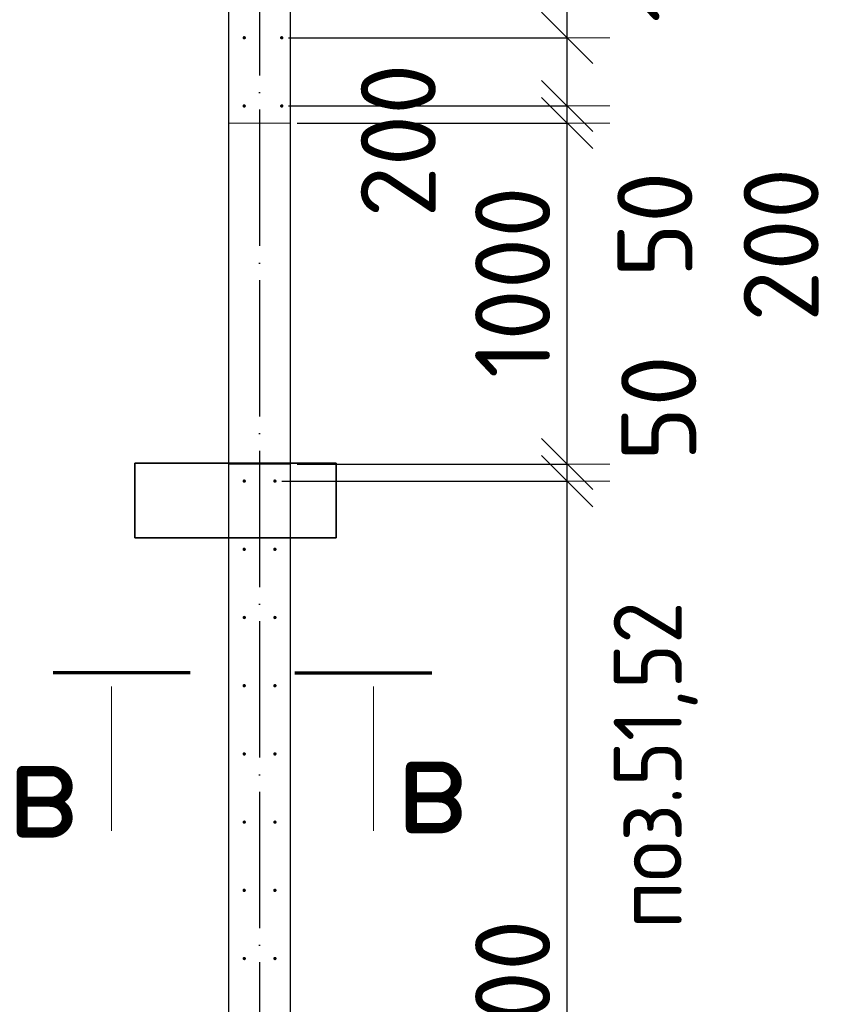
# Model space of a CAD drawing. Header units: millimetres. Extents: x 123094 to 184385, y 26948 to 48500.
# Tile 85 of 104: x 160077 to 162454, y 40716 to 43603. Entities that reach past the tile are written whole.
import ezdxf

# ---------------------------------------------------------------- set-up
doc = ezdxf.new("R2010")
doc.units = ezdxf.units.MM
doc.header["$PDMODE"] = 65
for name, pattern in [('______11', [500, 400, -50, 0, -50]), ('______2', [270, 200, -70]), ('______5', [1100, 800, -100, 100, -100])]:
    doc.linetypes.add(name, pattern=pattern)
for name, color, linetype, lineweight in [('Standard', 7, 'Continuous', 25), ('Арм.стержн. Выпуски', 180, 'Continuous', 35), ('Размерная линия_ общее', 7, 'Continuous', 13), ('Стена_ общее', 7, 'Continuous', 35)]:
    doc.layers.add(name, color=color, linetype=linetype, lineweight=lineweight)
doc.layers.add('Осевая линия_ общее', color=7, linetype='______5', lineweight=13, true_color=0xa0a0a0)
doc.styles.add('ISOCPEUR', font='ISOCPEUR')
doc.dimstyles.new('DIMSTYLE_3', dxfattribs={"dimtxt": 220, "dimasz": 250, "dimexe": 0, "dimexo": 0, "dimgap": 110, "dimtad": 2, "dimdec": 0, "dimrnd": 5, "dimzin": 12, "dimdsep": 46, "dimtxsty": 'ISOCPEUR', "dimblk1": 'ALL_ML_STRICH', "dimblk2": 'ALL_ML_STRICH', "dimsah": 1, "dimcen": 0, "dimclrd": 7, "dimclre": 256, "dimclrt": 7, "dimadec": 0, "dimazin": 0, "dimtfac": 1, "dimtdec": 0, "dimtix": 1, "dimtmove": 2, "dimatfit": 3, "dimfxl": 0, "dimtzin": 0, "dimlwd": 0, "dimlwe": -3, "dimarcsym": 0})
doc.dimstyles.new('DIMSTYLE_5', dxfattribs={"dimtxt": 220, "dimasz": 250, "dimexe": 0, "dimexo": 0, "dimgap": 110, "dimtad": 2, "dimdec": 0, "dimrnd": 5, "dimzin": 12, "dimdsep": 46, "dimtxsty": 'ISOCPEUR', "dimblk1": 'ALL_ML_STRICH', "dimblk2": 'ALL_ML_STRICH', "dimsah": 1, "dimcen": 0, "dimclrd": 7, "dimclre": 256, "dimclrt": 7, "dimadec": 0, "dimazin": 0, "dimtfac": 1, "dimtdec": 0, "dimtix": 1, "dimtmove": 2, "dimatfit": 3, "dimfxl": 0, "dimtvp": 1.2, "dimtzin": 0, "dimlwd": 0, "dimlwe": -3, "dimarcsym": 0})
doc.dimstyles.new('DIMSTYLE_7', dxfattribs={"dimtxt": 220, "dimasz": 250, "dimexe": 0, "dimexo": 0, "dimgap": 110, "dimtad": 0, "dimdec": 0, "dimrnd": 5, "dimzin": 12, "dimdsep": 46, "dimtxsty": 'ISOCPEUR', "dimblk1": 'ALL_ML_STRICH', "dimblk2": 'ALL_ML_STRICH', "dimsah": 1, "dimcen": 0, "dimclrd": 7, "dimclre": 256, "dimclrt": 7, "dimadec": 0, "dimazin": 0, "dimtfac": 1, "dimtdec": 0, "dimtix": 1, "dimtmove": 2, "dimatfit": 3, "dimfxl": 0, "dimtvp": 1.2, "dimtzin": 0, "dimlwd": 0, "dimlwe": -3, "dimarcsym": 0})

# ---------------------------------------------------------------- blocks, each defined once
blk = doc.blocks.new('ALL_ML_STRICH')
at = {"color": 0, "linetype": 'ByBlock', "lineweight": -2}
for p, q in [((0, -0.5), (0, 0.5)), ((-0.3, -0.3), (0.3, 0.3)), ((-1, 0), (0.5, 0))]:
    blk.add_line(p, q, dxfattribs=at)
blk = doc.blocks.new('*D410')
at = {"layer": 'DEFPOINTS', "color": 7, "linetype": 'Continuous', "lineweight": 13, "transparency": 33554687}
for p in [(160845, 44180), (161430, 44055), (162156.7, 44055)]:
    blk.add_point(p, dxfattribs=at)
at = {"layer": 'Размерная линия_ общее', "color": 253, "linetype": 'Continuous', "lineweight": -2, "true_color": 0xa0a0a0, "transparency": 33554687}
for p, q in [((160865, 44180), (162156.7, 44180)), ((161450, 44055), (162156.7, 44055))]:
    blk.add_line(p, q, dxfattribs=at)
at = {"layer": 'Размерная линия_ общее', "color": 7, "linetype": 'Continuous', "lineweight": -2, "transparency": 33554687}
blk.add_line((162156.7, 44055), (162156.7, 44180), dxfattribs=at)
at = {"layer": 'Размерная линия_ общее', "color": 7, "linetype": 'Continuous', "lineweight": 13, "transparency": 33554687, "xscale": 250, "yscale": 250, "zscale": 250}
for p, rotation in [((162156.7, 44055), 270), ((162156.7, 44180), 90)]:
    blk.add_blockref('ALL_ML_STRICH', p, dxfattribs=dict(at, rotation=rotation))
at = {"layer": 'Размерная линия_ общее', "color": 7, "linetype": 'Continuous', "lineweight": 13, "transparency": 33554687, "insert": (161998.2, 43804.4), "char_height": 220, "width": 660, "attachment_point": 5, "rotation": 90, "style": 'ISOCPEUR'}
blk.add_mtext('\\A1;{125}', dxfattribs=at)
blk = doc.blocks.new('*D419')
at = {"layer": 'DEFPOINTS', "color": 7, "linetype": 'Continuous', "lineweight": 13, "transparency": 33554687}
for p in [(160825, 42250), (160825, 39050), (161682.1, 39050)]:
    blk.add_point(p, dxfattribs=at)
at = {"layer": 'Размерная линия_ общее', "color": 253, "linetype": 'Continuous', "lineweight": -2, "true_color": 0xa0a0a0, "transparency": 33554687}
for p, q in [((160845, 42250), (161682.1, 42250)), ((160845, 39050), (161682.1, 39050))]:
    blk.add_line(p, q, dxfattribs=at)
at = {"layer": 'Размерная линия_ общее', "color": 7, "linetype": 'Continuous', "lineweight": -2, "transparency": 33554687}
blk.add_line((161682.1, 39050), (161682.1, 42250), dxfattribs=at)
at = {"layer": 'Размерная линия_ общее', "color": 7, "linetype": 'Continuous', "lineweight": 13, "transparency": 33554687, "xscale": 250, "yscale": 250, "zscale": 250}
for p, rotation in [((161682.1, 42250), 90), ((161682.1, 39050), 270)]:
    blk.add_blockref('ALL_ML_STRICH', p, dxfattribs=dict(at, rotation=rotation))
at = {"layer": 'Размерная линия_ общее', "color": 7, "linetype": 'Continuous', "lineweight": 13, "transparency": 33554687, "insert": (161522.1, 40661), "char_height": 220, "width": 880, "attachment_point": 5, "rotation": 90, "style": 'ISOCPEUR'}
blk.add_mtext('\\A1;{3200}', dxfattribs=at)
blk = doc.blocks.new('*D420')
at = {"layer": 'DEFPOINTS', "color": 7, "linetype": 'Continuous', "lineweight": 13, "transparency": 33554687}
for p in [(160870, 42300), (160825, 42250), (161682.1, 42250)]:
    blk.add_point(p, dxfattribs=at)
at = {"layer": 'Размерная линия_ общее', "color": 253, "linetype": 'Continuous', "lineweight": -2, "true_color": 0xa0a0a0, "transparency": 33554687}
for p, q in [((160890, 42300), (161682.1, 42300)), ((160845, 42250), (161682.1, 42250))]:
    blk.add_line(p, q, dxfattribs=at)
at = {"layer": 'Размерная линия_ общее', "color": 7, "linetype": 'Continuous', "lineweight": -2, "transparency": 33554687}
blk.add_line((161682.1, 42250), (161682.1, 42300), dxfattribs=at)
at = {"layer": 'Размерная линия_ общее', "color": 7, "linetype": 'Continuous', "lineweight": 13, "transparency": 33554687, "xscale": 250, "yscale": 250, "zscale": 250}
for p, rotation in [((161682.1, 42250), 270), ((161682.1, 42300), 90)]:
    blk.add_blockref('ALL_ML_STRICH', p, dxfattribs=dict(at, rotation=rotation))
at = {"layer": 'Размерная линия_ общее', "color": 7, "linetype": 'Continuous', "lineweight": 13, "transparency": 33554687, "insert": (161950.5, 42463.8), "char_height": 220, "width": 440, "attachment_point": 5, "rotation": 90, "style": 'ISOCPEUR'}
blk.add_mtext('\\A1;{50}', dxfattribs=at)
blk = doc.blocks.new('*D421')
at = {"layer": 'DEFPOINTS', "color": 7, "linetype": 'Continuous', "lineweight": 13, "transparency": 33554687}
for p in [(160870, 43300), (160870, 42300), (161682.1, 42300)]:
    blk.add_point(p, dxfattribs=at)
at = {"layer": 'Размерная линия_ общее', "color": 253, "linetype": 'Continuous', "lineweight": -2, "true_color": 0xa0a0a0, "transparency": 33554687}
for p, q in [((160890, 43300), (161682.1, 43300)), ((160890, 42300), (161682.1, 42300))]:
    blk.add_line(p, q, dxfattribs=at)
at = {"layer": 'Размерная линия_ общее', "color": 7, "linetype": 'Continuous', "lineweight": -2, "transparency": 33554687}
blk.add_line((161682.1, 42300), (161682.1, 43300), dxfattribs=at)
at = {"layer": 'Размерная линия_ общее', "color": 7, "linetype": 'Continuous', "lineweight": 13, "transparency": 33554687, "xscale": 250, "yscale": 250, "zscale": 250}
for p, rotation in [((161682.1, 43300), 90), ((161682.1, 42300), 270)]:
    blk.add_blockref('ALL_ML_STRICH', p, dxfattribs=dict(at, rotation=rotation))
at = {"layer": 'Размерная линия_ общее', "color": 7, "linetype": 'Continuous', "lineweight": 13, "transparency": 33554687, "insert": (161522.1, 42833), "char_height": 220, "width": 880, "attachment_point": 5, "rotation": 90, "style": 'ISOCPEUR'}
blk.add_mtext('\\A1;{1000}', dxfattribs=at)
blk = doc.blocks.new('*D422')
at = {"layer": 'DEFPOINTS', "color": 7, "linetype": 'Continuous', "lineweight": 13, "transparency": 33554687}
for p in [(160845, 43350), (160870, 43300), (161682.1, 43300)]:
    blk.add_point(p, dxfattribs=at)
at = {"layer": 'Размерная линия_ общее', "color": 253, "linetype": 'Continuous', "lineweight": -2, "true_color": 0xa0a0a0, "transparency": 33554687}
for p, q in [((160865, 43350), (161682.1, 43350)), ((160890, 43300), (161682.1, 43300))]:
    blk.add_line(p, q, dxfattribs=at)
at = {"layer": 'Размерная линия_ общее', "color": 7, "linetype": 'Continuous', "lineweight": -2, "transparency": 33554687}
blk.add_line((161682.1, 43300), (161682.1, 43350), dxfattribs=at)
at = {"layer": 'Размерная линия_ общее', "color": 7, "linetype": 'Continuous', "lineweight": 13, "transparency": 33554687, "xscale": 250, "yscale": 250, "zscale": 250}
for p, rotation in [((161682.1, 43300), 270), ((161682.1, 43350), 90)]:
    blk.add_blockref('ALL_ML_STRICH', p, dxfattribs=dict(at, rotation=rotation))
at = {"layer": 'Размерная линия_ общее', "color": 7, "linetype": 'Continuous', "lineweight": 13, "transparency": 33554687, "insert": (161939.2, 43002.3), "char_height": 220, "width": 440, "attachment_point": 5, "rotation": 90, "style": 'ISOCPEUR'}
blk.add_mtext('\\A1;{50}', dxfattribs=at)
blk = doc.blocks.new('*D423')
at = {"layer": 'DEFPOINTS', "color": 7, "linetype": 'Continuous', "lineweight": 13, "transparency": 33554687}
for p in [(160845, 43550), (160845, 43350), (161682.1, 43350)]:
    blk.add_point(p, dxfattribs=at)
at = {"layer": 'Размерная линия_ общее', "color": 253, "linetype": 'Continuous', "lineweight": -2, "true_color": 0xa0a0a0, "transparency": 33554687}
for p, q in [((160865, 43550), (161682.1, 43550)), ((160865, 43350), (161682.1, 43350))]:
    blk.add_line(p, q, dxfattribs=at)
at = {"layer": 'Размерная линия_ общее', "color": 7, "linetype": 'Continuous', "lineweight": -2, "transparency": 33554687}
blk.add_line((161682.1, 43350), (161682.1, 43550), dxfattribs=at)
at = {"layer": 'Размерная линия_ общее', "color": 7, "linetype": 'Continuous', "lineweight": 13, "transparency": 33554687, "xscale": 250, "yscale": 250, "zscale": 250}
for p, rotation in [((161682.1, 43550), 90), ((161682.1, 43350), 270)]:
    blk.add_blockref('ALL_ML_STRICH', p, dxfattribs=dict(at, rotation=rotation))
at = {"layer": 'Размерная линия_ общее', "color": 7, "linetype": 'Continuous', "lineweight": 13, "transparency": 33554687, "insert": (162309.3, 42942.9), "char_height": 220, "width": 660, "attachment_point": 5, "rotation": 90, "style": 'ISOCPEUR'}
blk.add_mtext('\\A1;{200}', dxfattribs=at)
blk = doc.blocks.new('*D424')
at = {"layer": 'DEFPOINTS', "color": 7, "linetype": 'Continuous', "lineweight": 13, "transparency": 33554687}
for p in [(160845, 43750), (160845, 43550), (161682.1, 43550)]:
    blk.add_point(p, dxfattribs=at)
at = {"layer": 'Размерная линия_ общее', "color": 253, "linetype": 'Continuous', "lineweight": -2, "true_color": 0xa0a0a0, "transparency": 33554687}
for p, q in [((160865, 43750), (161682.1, 43750)), ((160865, 43550), (161682.1, 43550))]:
    blk.add_line(p, q, dxfattribs=at)
at = {"layer": 'Размерная линия_ общее', "color": 7, "linetype": 'Continuous', "lineweight": -2, "transparency": 33554687}
blk.add_line((161682.1, 43550), (161682.1, 43750), dxfattribs=at)
at = {"layer": 'Размерная линия_ общее', "color": 7, "linetype": 'Continuous', "lineweight": 13, "transparency": 33554687, "xscale": 250, "yscale": 250, "zscale": 250}
for p, rotation in [((161682.1, 43750), 90), ((161682.1, 43550), 270)]:
    blk.add_blockref('ALL_ML_STRICH', p, dxfattribs=dict(at, rotation=rotation))
at = {"layer": 'Размерная линия_ общее', "color": 7, "linetype": 'Continuous', "lineweight": 13, "transparency": 33554687, "insert": (161186.8, 43248.7), "char_height": 220, "width": 660, "attachment_point": 5, "rotation": 90, "style": 'ISOCPEUR'}
blk.add_mtext('\\A1;{200}', dxfattribs=at)

msp = doc.modelspace()

# ---------------------------------------------------------------- hatches: boundary and pattern name
at = {"layer": 'Арм.стержн. Выпуски', "linetype": 'Continuous', "lineweight": 35, "transparency": 33554687}
for points in [[(160740, 43550), (160739.6, 43551.9), (160738.5, 43553.5), (160736.9, 43554.6), (160735, 43555), (160733.1, 43554.6), (160731.5, 43553.5), (160730.4, 43551.9), (160730, 43550), (160730.4, 43548.1), (160731.5, 43546.5), (160733.1, 43545.4), (160735, 43545), (160736.9, 43545.4), (160738.5, 43546.5), (160739.6, 43548.1)], [(160850, 43550), (160849.6, 43551.9), (160848.5, 43553.5), (160846.9, 43554.6), (160845, 43555), (160843.1, 43554.6), (160841.5, 43553.5), (160840.4, 43551.9), (160840, 43550), (160840.4, 43548.1), (160841.5, 43546.5), (160843.1, 43545.4), (160845, 43545), (160846.9, 43545.4), (160848.5, 43546.5), (160849.6, 43548.1)], [(160740, 43350), (160739.6, 43351.9), (160738.5, 43353.5), (160736.9, 43354.6), (160735, 43355), (160733.1, 43354.6), (160731.5, 43353.5), (160730.4, 43351.9), (160730, 43350), (160730.4, 43348.1), (160731.5, 43346.5), (160733.1, 43345.4), (160735, 43345), (160736.9, 43345.4), (160738.5, 43346.5), (160739.6, 43348.1)], [(160850, 43350), (160849.6, 43351.9), (160848.5, 43353.5), (160846.9, 43354.6), (160845, 43355), (160843.1, 43354.6), (160841.5, 43353.5), (160840.4, 43351.9), (160840, 43350), (160840.4, 43348.1), (160841.5, 43346.5), (160843.1, 43345.4), (160845, 43345), (160846.9, 43345.4), (160848.5, 43346.5), (160849.6, 43348.1)], [(160740, 42250), (160739.6, 42251.9), (160738.5, 42253.5), (160736.9, 42254.6), (160735, 42255), (160733.1, 42254.6), (160731.5, 42253.5), (160730.4, 42251.9), (160730, 42250), (160730.4, 42248.1), (160731.5, 42246.5), (160733.1, 42245.4), (160735, 42245), (160736.9, 42245.4), (160738.5, 42246.5), (160739.6, 42248.1)], [(160830, 42250), (160829.6, 42251.9), (160828.5, 42253.5), (160826.9, 42254.6), (160825, 42255), (160823.1, 42254.6), (160821.5, 42253.5), (160820.4, 42251.9), (160820, 42250), (160820.4, 42248.1), (160821.5, 42246.5), (160823.1, 42245.4), (160825, 42245), (160826.9, 42245.4), (160828.5, 42246.5), (160829.6, 42248.1)], [(160740, 42050), (160739.6, 42051.9), (160738.5, 42053.5), (160736.9, 42054.6), (160735, 42055), (160733.1, 42054.6), (160731.5, 42053.5), (160730.4, 42051.9), (160730, 42050), (160730.4, 42048.1), (160731.5, 42046.5), (160733.1, 42045.4), (160735, 42045), (160736.9, 42045.4), (160738.5, 42046.5), (160739.6, 42048.1)], [(160830, 42050), (160829.6, 42051.9), (160828.5, 42053.5), (160826.9, 42054.6), (160825, 42055), (160823.1, 42054.6), (160821.5, 42053.5), (160820.4, 42051.9), (160820, 42050), (160820.4, 42048.1), (160821.5, 42046.5), (160823.1, 42045.4), (160825, 42045), (160826.9, 42045.4), (160828.5, 42046.5), (160829.6, 42048.1)], [(160740, 41850), (160739.6, 41851.9), (160738.5, 41853.5), (160736.9, 41854.6), (160735, 41855), (160733.1, 41854.6), (160731.5, 41853.5), (160730.4, 41851.9), (160730, 41850), (160730.4, 41848.1), (160731.5, 41846.5), (160733.1, 41845.4), (160735, 41845), (160736.9, 41845.4), (160738.5, 41846.5), (160739.6, 41848.1)], [(160830, 41850), (160829.6, 41851.9), (160828.5, 41853.5), (160826.9, 41854.6), (160825, 41855), (160823.1, 41854.6), (160821.5, 41853.5), (160820.4, 41851.9), (160820, 41850), (160820.4, 41848.1), (160821.5, 41846.5), (160823.1, 41845.4), (160825, 41845), (160826.9, 41845.4), (160828.5, 41846.5), (160829.6, 41848.1)], [(160740, 41650), (160739.6, 41651.9), (160738.5, 41653.5), (160736.9, 41654.6), (160735, 41655), (160733.1, 41654.6), (160731.5, 41653.5), (160730.4, 41651.9), (160730, 41650), (160730.4, 41648.1), (160731.5, 41646.5), (160733.1, 41645.4), (160735, 41645), (160736.9, 41645.4), (160738.5, 41646.5), (160739.6, 41648.1)], [(160830, 41650), (160829.6, 41651.9), (160828.5, 41653.5), (160826.9, 41654.6), (160825, 41655), (160823.1, 41654.6), (160821.5, 41653.5), (160820.4, 41651.9), (160820, 41650), (160820.4, 41648.1), (160821.5, 41646.5), (160823.1, 41645.4), (160825, 41645), (160826.9, 41645.4), (160828.5, 41646.5), (160829.6, 41648.1)], [(160740, 41450), (160739.6, 41451.9), (160738.5, 41453.5), (160736.9, 41454.6), (160735, 41455), (160733.1, 41454.6), (160731.5, 41453.5), (160730.4, 41451.9), (160730, 41450), (160730.4, 41448.1), (160731.5, 41446.5), (160733.1, 41445.4), (160735, 41445), (160736.9, 41445.4), (160738.5, 41446.5), (160739.6, 41448.1)], [(160830, 41450), (160829.6, 41451.9), (160828.5, 41453.5), (160826.9, 41454.6), (160825, 41455), (160823.1, 41454.6), (160821.5, 41453.5), (160820.4, 41451.9), (160820, 41450), (160820.4, 41448.1), (160821.5, 41446.5), (160823.1, 41445.4), (160825, 41445), (160826.9, 41445.4), (160828.5, 41446.5), (160829.6, 41448.1)], [(160740, 41250), (160739.6, 41251.9), (160738.5, 41253.5), (160736.9, 41254.6), (160735, 41255), (160733.1, 41254.6), (160731.5, 41253.5), (160730.4, 41251.9), (160730, 41250), (160730.4, 41248.1), (160731.5, 41246.5), (160733.1, 41245.4), (160735, 41245), (160736.9, 41245.4), (160738.5, 41246.5), (160739.6, 41248.1)], [(160830, 41250), (160829.6, 41251.9), (160828.5, 41253.5), (160826.9, 41254.6), (160825, 41255), (160823.1, 41254.6), (160821.5, 41253.5), (160820.4, 41251.9), (160820, 41250), (160820.4, 41248.1), (160821.5, 41246.5), (160823.1, 41245.4), (160825, 41245), (160826.9, 41245.4), (160828.5, 41246.5), (160829.6, 41248.1)], [(160740, 41050), (160739.6, 41051.9), (160738.5, 41053.5), (160736.9, 41054.6), (160735, 41055), (160733.1, 41054.6), (160731.5, 41053.5), (160730.4, 41051.9), (160730, 41050), (160730.4, 41048.1), (160731.5, 41046.5), (160733.1, 41045.4), (160735, 41045), (160736.9, 41045.4), (160738.5, 41046.5), (160739.6, 41048.1)], [(160830, 41050), (160829.6, 41051.9), (160828.5, 41053.5), (160826.9, 41054.6), (160825, 41055), (160823.1, 41054.6), (160821.5, 41053.5), (160820.4, 41051.9), (160820, 41050), (160820.4, 41048.1), (160821.5, 41046.5), (160823.1, 41045.4), (160825, 41045), (160826.9, 41045.4), (160828.5, 41046.5), (160829.6, 41048.1)], [(160740, 40850), (160739.6, 40851.9), (160738.5, 40853.5), (160736.9, 40854.6), (160735, 40855), (160733.1, 40854.6), (160731.5, 40853.5), (160730.4, 40851.9), (160730, 40850), (160730.4, 40848.1), (160731.5, 40846.5), (160733.1, 40845.4), (160735, 40845), (160736.9, 40845.4), (160738.5, 40846.5), (160739.6, 40848.1)], [(160830, 40850), (160829.6, 40851.9), (160828.5, 40853.5), (160826.9, 40854.6), (160825, 40855), (160823.1, 40854.6), (160821.5, 40853.5), (160820.4, 40851.9), (160820, 40850), (160820.4, 40848.1), (160821.5, 40846.5), (160823.1, 40845.4), (160825, 40845), (160826.9, 40845.4), (160828.5, 40846.5), (160829.6, 40848.1)]]:
    msp.add_hatch(color=4, dxfattribs=at).paths.add_polyline_path(points)

# ---------------------------------------------------------------- linework, layer by layer
at = {"layer": 'Standard', "color": 52, "linetype": 'Continuous', "lineweight": 13, "transparency": 33554687}
for p, q in [((160414.3, 42302.6), (160414.3, 42083.9)), ((160414.3, 42302.6), (160414.3, 42083.9)), ((160414.3, 42302.6), (161004.3, 42302.6)), ((161004.3, 42302.6), (160414.3, 42302.6)), ((161004.3, 42302.6), (161004.3, 42083.9)), ((161004.3, 42302.6), (161004.3, 42083.9)), ((160414.3, 42083.9), (161004.3, 42083.9)), ((161004.3, 42083.9), (160414.3, 42083.9))]:
    msp.add_line(p, q, dxfattribs=at)
at = {"layer": 'Standard', "color": 52, "linetype": 'Continuous', "lineweight": 35, "transparency": 33554687}
for p, q in [((160414.3, 42302.6), (160414.3, 42083.9)), ((160414.3, 42302.6), (160414.3, 42083.9)), ((160414.3, 42302.6), (161004.3, 42302.6)), ((161004.3, 42302.6), (160414.3, 42302.6)), ((161004.3, 42302.6), (161004.3, 42083.9)), ((161004.3, 42302.6), (161004.3, 42083.9)), ((160414.3, 42083.9), (161004.3, 42083.9)), ((161004.3, 42083.9), (160414.3, 42083.9))]:
    msp.add_line(p, q, dxfattribs=at)
at = {"layer": 'Standard', "color": 7, "linetype": 'Continuous', "lineweight": 70, "transparency": 33554687}
for p, q in [((160576.6, 41688.1), (160174.6, 41688.1)), ((160883.3, 41688.1), (161285.3, 41688.1))]:
    msp.add_line(p, q, dxfattribs=at)
at = {"layer": 'Standard', "color": 7, "linetype": 'Continuous', "lineweight": 13, "transparency": 33554687}
for p, q in [((160345.9, 41648.1), (160345.9, 41224.1)), ((161114, 41648.1), (161114, 41224.1))]:
    msp.add_line(p, q, dxfattribs=at)
at = {"layer": 'Осевая линия_ общее', "color": 253, "linetype": '______11', "lineweight": -3, "true_color": 0xa0a0a0, "transparency": 33554687}
msp.add_line((160780, 46340), (160780, 27662.1), dxfattribs=at)
at = {"layer": 'Стена_ общее', "color": 7, "linetype": 'Continuous', "lineweight": 25, "transparency": 33554687}
for p, q in [((160690, 39000), (160690, 43900)), ((160690, 39000), (160690, 43900)), ((160870, 43900), (160870, 38320)), ((160870, 43900), (160870, 38320))]:
    msp.add_line(p, q, dxfattribs=at)
at = {"layer": 'Стена_ общее', "color": 253, "linetype": '______2', "lineweight": 18, "true_color": 0xababab, "transparency": 33554687}
for p, q in [((160870, 43300), (160690, 43300)), ((160870, 43300), (160690, 43300)), ((160690, 42300), (160870, 42300)), ((160690, 42300), (160870, 42300))]:
    msp.add_line(p, q, dxfattribs=at)

# ---------------------------------------------------------------- texts
at = {"layer": 'Standard', "color": 7, "linetype": 'Continuous', "lineweight": 13, "transparency": 33554687, "insert": (162064.9, 40936.5), "char_height": 200, "width": 1048.166, "attachment_point": 7, "rotation": 90, "style": 'ISOCPEUR'}
msp.add_mtext('\\A1;{\\fISOCPEUR|i0|b0;\\H200.000000;\\W0.909091;\\C7;поз.51,52}\\P', dxfattribs=at)
at = {"layer": 'Standard', "color": 7, "linetype": 'Continuous', "lineweight": 13, "transparency": 33554687, "char_height": 300, "width": 326.667, "attachment_point": 7, "style": 'ISOCPEUR'}
for insert in [(161179.9, 41217.2), (160038.9, 41204.5)]:
    msp.add_mtext('\\A1;{\\fISOCPEUR|i0|b0;\\H300.000000;\\W1.000000;\\C7;в}\\P', dxfattribs=dict(at, insert=insert))

# ---------------------------------------------------------------- dimensions: what is measured, and where the dimension line sits
at = {"layer": 'Размерная линия_ общее', "color": 7, "linetype": 'Continuous', "lineweight": 13, "transparency": 33554687}
for base, p1, p2, dimstyle, picture, middle in [((162156.7, 44180), (161450, 44055), (160865, 44180), 'DIMSTYLE_5', '*D410', (161998.2, 43804.4)), ((161682.1, 43750), (160865, 43550), (160865, 43750), 'DIMSTYLE_5', '*D424', (161186.8, 43248.7)), ((161682.1, 43550), (160865, 43350), (160865, 43550), 'DIMSTYLE_7', '*D423', (162309.3, 42942.9)), ((161682.1, 43350), (160890, 43300), (160865, 43350), 'DIMSTYLE_7', '*D422', (161939.2, 43002.3)), ((161682.1, 43300), (160890, 42300), (160890, 43300), 'DIMSTYLE_3', '*D421', (161522.1, 42833)), ((161682.1, 42300), (160845, 42250), (160890, 42300), 'DIMSTYLE_7', '*D420', (161950.5, 42463.8)), ((161682.1, 42250), (160845, 39050), (160845, 42250), 'DIMSTYLE_3', '*D419', (161522.1, 40661))]:
    dim = msp.add_linear_dim(base=base, p1=p1, p2=p2, angle=90, dimstyle=dimstyle, override={"dimpost": '<>', "dimclrd": 7, "dimclre": 253, "dimclrt": 7, "dimlwd": 0, "dimlwe": 65533}, dxfattribs=at)
    dim.commit()
    dim.dimension.update_dxf_attribs({"geometry": picture, "text_midpoint": middle, "dimtype": 160})

doc.saveas('drawing.dxf')
